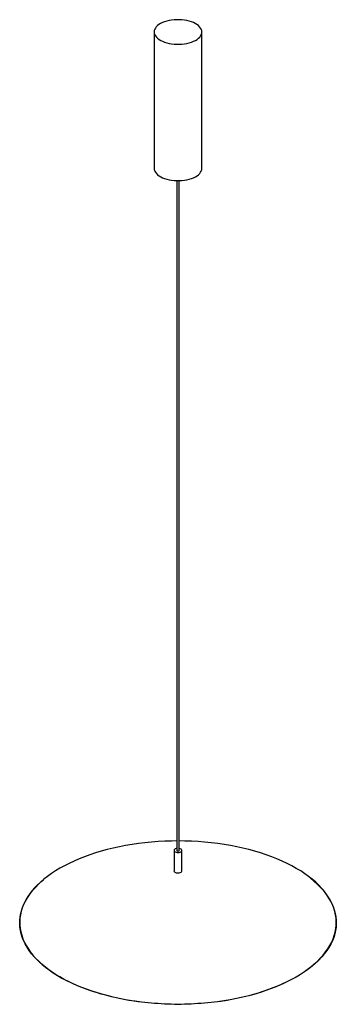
# Paper-space layout '_Trimétrica' of a CAD drawing. Header units: millimetres. Extents: x -199 to 199, y -102 to 1135.
import ezdxf

# ---------------------------------------------------------------- set-up
doc = ezdxf.new("R2010")
doc.units = ezdxf.units.MM

psp = doc.layouts.new('_Trimétrica')

# ---------------------------------------------------------------- linework, layer by layer
at = {"color": 7, "linetype": 'Continuous', "lineweight": 25}
for p, q in [((-30, 1119.5), (-30, 948)), ((30, 948), (30, 1119.5)), ((-1.5, 932.6), (-1.5, 90.9)), ((1.5, 90.9), (1.5, 932.6)), ((-5, 90.9), (-5, 65.2)), ((5, 65.2), (5, 90.9))]:
    psp.add_line(p, q, dxfattribs=at)
at = {"color": 7, "linetype": 'Continuous', "lineweight": 25, "flags": 128}
for points in [[(-14, 1105.8), (-11.1, 1105.1), (-8, 1104.6), (-4.8, 1104.2), (-1.6, 1104), (1.7, 1104), (4.9, 1104.2), (8.1, 1104.6), (11.2, 1105.1), (14.1, 1105.8), (16.9, 1106.7), (19.5, 1107.7), (21.8, 1108.9), (23.9, 1110.1), (25.7, 1111.5), (27.3, 1113), (28.4, 1114.6), (29.3, 1116.2), (29.8, 1117.8), (30, 1119.5), (29.8, 1121.2), (29.3, 1122.8), (28.4, 1124.4), (27.2, 1126), (25.7, 1127.5), (23.8, 1128.8), (21.7, 1130.1), (19.4, 1131.3), (16.8, 1132.3), (14, 1133.1), (11.1, 1133.8), (8, 1134.4), (4.8, 1134.7), (1.6, 1134.9), (-1.7, 1134.9), (-4.9, 1134.7), (-8.1, 1134.3), (-11.2, 1133.8), (-14.1, 1133.1), (-16.9, 1132.2), (-19.5, 1131.2), (-21.8, 1130.1), (-23.9, 1128.8), (-25.7, 1127.4), (-27.3, 1125.9), (-28.4, 1124.4), (-29.3, 1122.8), (-29.8, 1121.1), (-30, 1119.4), (-29.8, 1117.8), (-29.3, 1116.1), (-28.4, 1114.5), (-27.2, 1112.9), (-25.7, 1111.5), (-23.8, 1110.1), (-21.7, 1108.8), (-19.4, 1107.7), (-16.8, 1106.7), (-14, 1105.8)], [(-30, 948), (-30, 948), (-29.8, 946.3), (-29.3, 944.7), (-28.4, 943.1), (-27.2, 941.5), (-25.7, 940), (-23.8, 938.7), (-21.7, 937.4), (-19.4, 936.2), (-16.8, 935.2), (-14, 934.4)], [(-14, 934.4), (-11.1, 933.7), (-8, 933.1), (-4.8, 932.8), (-1.6, 932.6), (1.7, 932.6), (4.9, 932.8), (8.1, 933.1), (11.2, 933.7), (14.1, 934.4), (16.9, 935.3), (19.5, 936.3), (21.8, 937.4), (23.9, 938.7), (25.7, 940.1), (27.3, 941.6), (28.4, 943.1), (29.3, 944.7), (29.8, 946.4), (30, 948)], [(-1.5, 102.8), (-8.3, 102.7), (-16.6, 102.5), (-25, 102), (-33.3, 101.4), (-41.5, 100.6), (-49.7, 99.6), (-57.8, 98.4), (-65.8, 97.1), (-73.6, 95.6), (-81.3, 93.9), (-88.9, 92), (-96.4, 90), (-103.6, 87.8), (-110.7, 85.5), (-117.6, 83), (-124.2, 80.4), (-130.7, 77.6), (-136.9, 74.7), (-142.8, 71.7), (-148.6, 68.5), (-154, 65.2), (-159.2, 61.8), (-164.1, 58.3), (-168.7, 54.7), (-173, 51), (-177, 47.2), (-180.7, 43.3), (-184, 39.4), (-187, 35.3), (-189.7, 31.2), (-192.1, 27.1), (-194.1, 22.9), (-195.8, 18.7), (-197.1, 14.4), (-198.1, 10.1), (-198.7, 5.8), (-199, 1.5), (-198.9, -2.8), (-198.5, -7.2), (-197.7, -11.5), (-196.5, -15.7), (-195.1, -20), (-193.2, -24.2), (-191, -28.4), (-188.5, -32.5), (-185.7, -36.6), (-182.5, -40.6), (-179, -44.5), (-175.1, -48.3), (-171, -52.1), (-166.5, -55.8), (-161.8, -59.3), (-156.8, -62.8), (-151.5, -66.1), (-145.9, -69.4), (-140.1, -72.5), (-134, -75.5), (-127.7, -78.3), (-121.1, -81), (-114.3, -83.6), (-107.4, -86), (-100.2, -88.2), (-92.9, -90.3)], [(-92.9, -90.3), (-85.4, -92.3), (-77.7, -94), (-69.9, -95.6), (-62, -97.1), (-54, -98.3), (-45.9, -99.4), (-37.7, -100.3), (-29.4, -101), (-21.1, -101.6), (-12.7, -102), (-4.3, -102.1), (4.1, -102.1), (12.5, -102), (20.8, -101.6), (29.1, -101.1), (37.4, -100.3), (45.6, -99.4), (53.8, -98.4), (61.8, -97.1), (69.7, -95.7), (77.5, -94.1), (85.2, -92.3), (92.7, -90.4), (100, -88.3), (107.2, -86), (114.1, -83.6), (120.9, -81.1), (127.5, -78.4), (133.8, -75.5), (139.9, -72.6), (145.7, -69.5), (151.3, -66.2), (156.6, -62.9), (161.7, -59.4), (166.4, -55.9), (170.9, -52.2), (175, -48.5), (178.9, -44.6), (182.4, -40.7), (185.6, -36.7), (188.4, -32.6), (191, -28.5), (193.2, -24.3), (195, -20.1), (196.5, -15.9), (197.7, -11.6), (198.5, -7.3), (198.9, -3), (199, 1.3), (198.7, 5.7), (198.1, 10), (197.2, 14.3), (195.8, 18.5), (194.2, 22.8), (192.2, 27), (189.8, 31.1), (187.1, 35.2), (184.1, 39.2), (180.8, 43.2), (177.1, 47.1), (173.1, 50.9), (168.8, 54.6), (164.2, 58.2), (159.3, 61.7), (154.2, 65.1), (148.7, 68.4), (143, 71.6), (137.1, 74.6), (130.8, 77.6), (124.4, 80.3), (117.8, 83), (110.9, 85.4), (103.8, 87.8), (96.6, 90), (89.1, 92), (81.6, 93.8), (73.8, 95.5), (66, 97), (58, 98.4), (49.9, 99.5), (41.8, 100.5), (33.5, 101.4), (25.2, 102), (16.9, 102.5), (8.5, 102.7), (1.5, 102.8)], [(-1.5, 93.3), (-2.3, 93.2), (-3.4, 92.8), (-4.3, 92.2), (-4.8, 91.6), (-5, 90.9), (-4.8, 90.2), (-4.3, 89.5), (-3.4, 89), (-2.3, 88.6)], [(-2.3, 88.6), (-1.1, 88.3), (0.3, 88.3), (1.6, 88.4), (2.9, 88.7), (3.9, 89.2), (4.6, 89.8), (4.9, 90.5), (5, 91.2), (4.6, 91.9), (3.9, 92.5), (2.9, 93), (1.7, 93.3), (1.5, 93.3)], [(-0.7, 90.2), (-0.1, 90.1), (0.4, 90.1), (1, 90.3), (1.3, 90.5), (1.5, 90.8), (1.5, 90.9)], [(-2.3, 62.9), (-1.1, 62.6), (0.3, 62.6), (1.6, 62.7), (2.9, 63), (3.9, 63.5), (4.6, 64.1), (4.9, 64.8), (5, 65.1)], [(166.2, 56.3), (166.5, 56.1), (170.9, 52.4), (175.1, 48.7), (178.9, 44.8), (182.4, 40.9), (185.6, 36.9), (188.4, 32.8), (191, 28.7), (193.1, 24.5), (195, 20.3), (196.5, 16.1), (197.6, 11.8), (198.4, 7.5), (198.8, 3.2), (198.9, -1.1), (198.7, -5.5), (198, -9.8), (197.1, -14.1), (195.7, -18.3), (194.1, -22.6), (192, -26.8), (189.7, -30.9), (187, -35), (183.9, -39), (180.6, -43), (176.9, -46.9), (172.9, -50.7), (168.6, -54.4), (164, -58), (159.1, -61.5), (154, -64.9), (148.5, -68.2), (142.8, -71.3), (136.8, -74.4), (130.6, -77.3), (124.2, -80), (117.5, -82.7), (110.6, -85.2), (103.6, -87.5), (96.3, -89.6), (88.9, -91.7), (81.3, -93.5), (73.6, -95.2), (65.7, -96.7), (57.8, -98), (49.7, -99.2), (41.5, -100.2), (33.3, -101), (25, -101.6), (16.6, -102.1), (8.3, -102.4), (-0.1, -102.5), (-8.5, -102.4), (-16.9, -102.1), (-25.2, -101.6), (-33.5, -101), (-41.8, -100.2), (-49.9, -99.2), (-58, -98), (-66, -96.7), (-73.8, -95.1), (-81.5, -93.5), (-89.1, -91.6), (-96.5, -89.6), (-103.8, -87.4), (-110.8, -85.1), (-117.7, -82.6), (-124.4, -80), (-130.8, -77.2), (-137, -74.3), (-143, -71.3), (-148.7, -68.1), (-154.1, -64.8), (-159.3, -61.4), (-164.2, -57.9), (-168.7, -54.3), (-173, -50.6), (-177, -46.7), (-180.7, -42.9), (-184, -38.9), (-187.1, -34.9), (-189.7, -30.8), (-192.1, -26.6), (-194.1, -22.4), (-195.8, -18.2), (-197.1, -13.9), (-198.1, -9.6), (-198.7, -5.3), (-198.9, -1), (-198.8, 3.3), (-198.4, 7.6), (-197.6, 11.9), (-196.4, 16.2), (-194.9, 20.4), (-193.1, 24.7), (-190.9, 28.8), (-188.4, 33), (-185.5, 37), (-182.3, 41), (-178.8, 44.9), (-175, 48.8), (-170.8, 52.5), (-169.1, 54)]]:
    psp.add_lwpolyline(points, dxfattribs=at)
at = {"color": 7, "linetype": 'Continuous', "lineweight": 25}
for centre, radius, start, end in [((-0.6, 91.1), 0.884, 192.9662, 266.0309), ((-2.1, 65.9), 3.02, 194.0352, 264.9618)]:
    psp.add_arc(centre, radius, start, end, dxfattribs=at)

doc.saveas('drawing.dxf')
